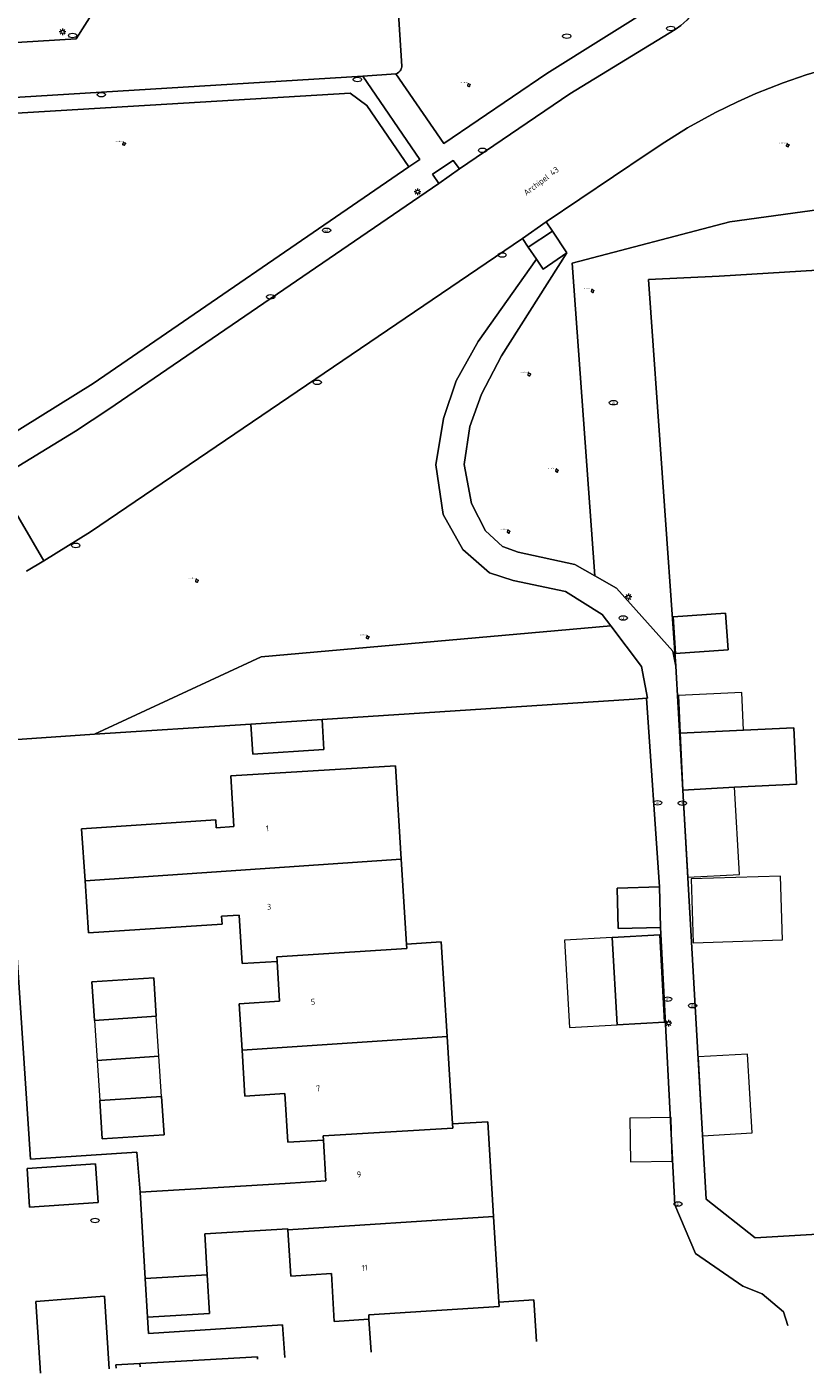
# Model space of a CAD drawing. Header units: metres. Extents: x 162098 to 162858, y 502351 to 503184.
# Tile 6 of 94: x 162284 to 162331, y 502359 to 502439. Entities that reach past the tile are written whole.
import ezdxf
from ezdxf.enums import TextEntityAlignment as Align

# ---------------------------------------------------------------- set-up
doc = ezdxf.new("R2010")
doc.units = ezdxf.units.M
for name, color, linetype, lineweight, true_color in [('B-PV-GR-BEPLANTING_CULTUUR_HEESTERS-GV', 7, 'Continuous', 13, 0x99cc00), ('B-PV-GR-BEPLANTING_CULTUUR_ROOS-GV', 7, 'Continuous', 18, 0x99cc00), ('B-PV-GR-BOOM-S', 7, 'Continuous', 13, 0x4c9900)]:
    doc.layers.add(name, color=color, linetype=linetype, lineweight=lineweight, true_color=true_color)
for name, color, linetype, lineweight in [('B-PV-IE-MEUBILAIR-S', 252, 'Continuous', 13), ('B-PV-OG-BEBOUWING-GV', 7, 'Continuous', 18), ('B-PV-OG-BEBOUWING-T18', 7, 'Continuous', 18), ('B-PV-OG-BEBOUWING_LUIFEL-GV', 7, 'Continuous', 18), ('B-PV-OG-BEBOUWING_OVERBOUWING-GV', 7, 'Continuous', 18), ('B-PV-OG-TERREIN_BEGROEID-GV', 7, 'Continuous', 13), ('B-PV-OG-TERREIN_ERF-GV', 252, 'Continuous', 13), ('B-PV-OG-TOPOGRAFIE-T18', 7, 'Continuous', 18), ('B-PV-VH-GESLOTENVERHARDING_ASFALT-GV', 252, 'Continuous', 13), ('B-PV-VH-HALFVERHARDING-GV', 252, 'Continuous', 13), ('B-PV-VH-OPENVERHARDING_BETONELEMENT-GV', 252, 'Continuous', 13), ('B-PV-VH-OPENVERHARDING_BETONSTRAATSTEEN-GV', 252, 'Continuous', 13), ('B-PV-VH-OPENVERHARDING_TEGEL-GV', 252, 'Continuous', 13)]:
    doc.layers.add(name, color=color, linetype=linetype, lineweight=lineweight)
doc.styles.add('NLCS-ISO', font='NLCS-ISO.ttf')
doc.styles.add('NLCS-ISO-M200-T18', font='NLCS-ISO.ttf', dxfattribs={"height": 1.8})

# ---------------------------------------------------------------- blocks, each defined once
blk = doc.blocks.new('SIE-MEUBILAIR_PAAL_LICHTMAST-SO')
for points in [[(-0.62, 0), (-1, 0)], [(-0.71, 0.71), (-0.44, 0.44)], [(0, 1), (0, 0.62)], [(0.44, 0.44), (0.71, 0.71)], [(1, 0), (0.62, 0)], [(-0.71, -0.71), (-0.44, -0.44)], [(0, -0.62), (0, -1)], [(0.44, -0.44), (0.71, -0.71)]]:
    blk.add_lwpolyline(points)
blk.add_circle((0, 0), 0.5)
blk = doc.blocks.new('SIE-MEUBILAIR_PUT_KOLK-SO')
blk.add_ellipse((0, 0), major_axis=(1.25, 0), ratio=0.54)
blk = doc.blocks.new('SIE-MEUBILAIR_PUT_BRANDKRAAN-SO')
blk.add_ellipse((0, 0), major_axis=(1.25, 0), ratio=0.54)
blk = doc.blocks.new('SIE-MEUBILAIR_PUT_WATERLEIDINGPUT-SO')
blk.add_ellipse((0, 0), major_axis=(1.25, 0), ratio=0.54)
at = {"style": 'NLCS-ISO'}
blk.add_text('wl', height=0.75, dxfattribs=at).set_placement((-0.14, 0), align=Align.MIDDLE_CENTER)
blk = doc.blocks.new('SIE-MEUBILAIR_PUT_DRAINAGEPUT-SO')
blk.add_ellipse((0, 0), major_axis=(1.25, 0), ratio=0.54)
at = {"style": 'NLCS-ISO'}
blk.add_text('dr', height=0.75, dxfattribs=at).set_placement((0.03, 0), align=Align.MIDDLE_CENTER)
blk = doc.blocks.new('SGR-BOOM_GBKN-SO')
for centre, start, end in [((-0.25, -0.1), 67.1244, 157.1244), ((-0.1, 0.25), 157.1244, 247.1244), ((-0.1, 0.25), 337.1244, 157.1244), ((0.25, 0.1), 247.1244, 337.1244), ((-0.25, -0.1), 157.1244, 337.1244), ((0.1, -0.25), 157.1244, 337.1244), ((0.1, -0.25), 337.1244, 67.1244)]:
    blk.add_arc(centre, 0.188, start, end)
at = {"extrusion": (0, 0, -1)}
blk.add_arc((-0.25, 0.1), 0.188, 22.8756, 202.8756, dxfattribs=at)
at = {"style": 'NLCS-ISO'}
blk.add_attdef('SOORT', text='', height=0.35, dxfattribs=at).set_placement((0, 0.75), align=Align.MIDDLE_RIGHT)

msp = doc.modelspace()

# ---------------------------------------------------------------- linework, layer by layer
at = {"layer": 'B-PV-GR-BEPLANTING_CULTUUR_HEESTERS-GV'}
msp.add_lwpolyline([(162306.371, 502442.468), (162306.739, 502436.828), (162306.732, 502436.768), (162306.72, 502436.718), (162306.702, 502436.667), (162306.673, 502436.607), (162306.638, 502436.552), (162306.602, 502436.508), (162306.551, 502436.461), (162306.482, 502436.413), (162306.431, 502436.387), (162306.379, 502436.367), (162309.241, 502432.194), (162315.411, 502436.379), (162322.221, 502440.659)], dxfattribs=at)
for points in [[(162319.57, 502405.595), (162322.955, 502401.815), (162323.123, 502400.911), (162321.494, 502424.06), (162325.72, 502424.26), (162361.877, 502426.468), (162362.267, 502421.009), (162362.566, 502421.034), (162362.485, 502422.303), (162362.034, 502429.57), (162361.488, 502431.401), (162346.942, 502430.344), (162326.358, 502427.516), (162316.92, 502425.025), (162318.284, 502406.32)], [(162298.314, 502401.484), (162288.344, 502396.845), (162297.702, 502397.456), (162301.96, 502397.733), (162320.624, 502398.951), (162321.37, 502399), (162321.429, 502399.004), (162321.078, 502400.892), (162319.234, 502403.327)]]:
    msp.add_lwpolyline(points, close=True, dxfattribs=at)
at = {"layer": 'B-PV-GR-BEPLANTING_CULTUUR_ROOS-GV'}
for points in [[(162279.354, 502433.751), (162303.652, 502435.199), (162304.633, 502434.465), (162307.154, 502430.795), (162307.808, 502431.243), (162304.407, 502436.234), (162277.997, 502434.62)], [(162291.078, 502358.991), (162291.066, 502359.178), (162289.623, 502359.106), (162289.638, 502358.899)]]:
    msp.add_lwpolyline(points, dxfattribs=at)
at = {"layer": 'B-PV-OG-BEBOUWING-GV'}
for points in [[(162322.957, 502403.871), (162323.112, 502401.667), (162326.257, 502401.889), (162326.102, 502404.092)], [(162297.702, 502397.456), (162297.82, 502395.652), (162302.077, 502395.93), (162301.96, 502397.733)], [(162323.385, 502396.906), (162323.547, 502393.498), (162326.631, 502393.674), (162330.344, 502393.85), (162330.183, 502397.229), (162327.174, 502397.086)], [(162306.351, 502394.956), (162296.501, 502394.352), (162296.683, 502391.317), (162295.635, 502391.247), (162295.607, 502391.715), (162287.576, 502391.18), (162287.783, 502388.069), (162306.695, 502389.362)], [(162299.254, 502383.513), (162307.024, 502384.02), (162307.008, 502384.279), (162306.695, 502389.362), (162287.783, 502388.069), (162287.991, 502384.953), (162295.979, 502385.485), (162295.951, 502385.954), (162296.999, 502386.024), (162297.173, 502383.116), (162299.27, 502383.253)], [(162319.674, 502385.217), (162322.214, 502385.284), (162322.15, 502387.706), (162319.61, 502387.639)], [(162309.094, 502384.415), (162307.008, 502384.279), (162307.024, 502384.02), (162299.254, 502383.513), (162299.27, 502383.253), (162299.412, 502380.863), (162297.008, 502380.704), (162297.174, 502377.939), (162309.443, 502378.753)], [(162319.609, 502379.452), (162322.453, 502379.611), (162322.161, 502384.846), (162319.316, 502384.687)], [(162292.042, 502379.962), (162291.888, 502382.267), (162288.186, 502382.02), (162288.34, 502379.715)], [(162297.174, 502377.939), (162297.339, 502375.175), (162299.743, 502375.334), (162299.917, 502372.431), (162302.044, 502372.556), (162302.028, 502372.816), (162309.78, 502373.272), (162309.764, 502373.532), (162309.443, 502378.753)], [(162292.514, 502372.868), (162292.361, 502375.173), (162288.659, 502374.926), (162288.812, 502372.621)], [(162299.918, 502367.239), (162299.922, 502367.178), (162312.22, 502367.978), (162311.871, 502373.656), (162309.764, 502373.532), (162309.78, 502373.272), (162302.028, 502372.816), (162302.044, 502372.556), (162302.19, 502370.112), (162299.756, 502369.954), (162291.072, 502369.435), (162291.384, 502364.277), (162295.088, 502364.495), (162294.944, 502366.941)], [(162304.75, 502362.096), (162312.551, 502362.601), (162312.535, 502362.86), (162312.22, 502367.978), (162299.922, 502367.178), (162300.088, 502364.404), (162302.522, 502364.562), (162302.693, 502361.701), (162304.766, 502361.835)]]:
    msp.add_lwpolyline(points, close=True, dxfattribs=at)
for points in [[(162295.088, 502364.495), (162291.384, 502364.277)], [(162291.384, 502364.277), (162291.524, 502361.961)], [(162291.524, 502361.961), (162295.228, 502362.179), (162295.088, 502364.495)], [(162314.791, 502360.498), (162314.624, 502362.995), (162312.535, 502362.86), (162312.551, 502362.601), (162304.75, 502362.096), (162304.766, 502361.835), (162304.891, 502359.869)]]:
    msp.add_lwpolyline(points, dxfattribs=at)
at = {"layer": 'B-PV-OG-BEBOUWING_LUIFEL-GV'}
for points in [[(162327.174, 502397.086), (162327.067, 502399.348), (162323.278, 502399.168), (162323.385, 502396.906)], [(162319.316, 502384.687), (162316.471, 502384.528), (162316.764, 502379.293), (162319.609, 502379.452)], [(162292.201, 502377.568), (162292.042, 502379.962), (162288.34, 502379.715), (162288.5, 502377.321)], [(162288.5, 502377.321), (162288.659, 502374.926), (162292.361, 502375.173), (162292.201, 502377.568)]]:
    msp.add_lwpolyline(points, close=True, dxfattribs=at)
at = {"layer": 'B-PV-OG-BEBOUWING_OVERBOUWING-GV'}
for points in [[(162323.547, 502393.498), (162323.845, 502388.282), (162326.929, 502388.458), (162326.631, 502393.674)], [(162324.039, 502388.186), (162324.16, 502384.368), (162329.517, 502384.539), (162329.395, 502388.357)], [(162324.46, 502377.53), (162324.73, 502372.815), (162327.693, 502372.984), (162327.423, 502377.7)], [(162320.379, 502373.863), (162320.421, 502371.26), (162322.898, 502371.3), (162322.855, 502373.904)]]:
    msp.add_lwpolyline(points, close=True, dxfattribs=at)
at = {"layer": 'B-PV-OG-TERREIN_BEGROEID-GV'}
for points in [[(162360.195, 502439.166), (162343.486, 502438.216), (162342.944, 502438.19), (162341.685, 502438.126), (162340.281, 502438.004), (162338.46, 502437.764), (162337.202, 502437.547), (162331.946, 502436.608), (162330.932, 502436.315), (162329.545, 502435.833), (162327.905, 502435.18), (162326.819, 502434.695), (162325.501, 502434.046), (162323.833, 502433.126), (162322.468, 502432.284), (162321.411, 502431.573), (162315.364, 502427.503)], [(162279.947, 502412.661), (162288.258, 502417.832), (162307.154, 502430.795), (162304.633, 502434.465), (162303.652, 502435.199), (162279.354, 502433.751)], [(162318.284, 502406.32), (162316.92, 502425.025), (162326.358, 502427.516), (162346.942, 502430.344), (162361.488, 502431.401), (162362.034, 502429.57)], [(162315.364, 502427.503), (162315.757, 502426.954)], [(162315.757, 502426.954), (162316.608, 502425.66)], [(162313.952, 502426.511), (162288.1, 502408.963), (162285.31, 502407.216)], [(162314.296, 502425.994), (162313.952, 502426.511)], [(162316.608, 502425.66), (162312.702, 502419.495), (162311.504, 502417.192), (162310.807, 502415.254), (162310.469, 502412.996), (162310.896, 502410.646), (162311.737, 502409.014), (162312.759, 502408.081), (162313.685, 502407.736), (162317.075, 502407.002), (162318.284, 502406.32)], [(162314.782, 502425.283), (162314.296, 502425.994)], [(162319.234, 502403.327), (162318.722, 502404.003), (162316.526, 502405.394), (162313.393, 502406.036), (162311.98, 502406.511), (162310.375, 502407.898), (162309.207, 502409.99), (162308.77, 502412.965), (162309.232, 502415.748), (162309.977, 502418.001), (162311.3, 502420.341), (162314.782, 502425.283)], [(162285.31, 502407.216), (162284.281, 502406.599)], [(162298.314, 502401.484), (162319.234, 502403.327)], [(162288.344, 502396.845), (162298.314, 502401.484)], [(162282.865, 502396.476), (162288.344, 502396.845)], [(162298.101, 502359.437), (162298.091, 502359.585), (162291.066, 502359.178), (162291.078, 502358.991)]]:
    msp.add_lwpolyline(points, dxfattribs=at)
at = {"layer": 'B-PV-OG-TERREIN_ERF-GV'}
for points in [[(162361.877, 502426.468), (162325.72, 502424.26), (162321.494, 502424.06), (162323.123, 502400.911), (162323.545, 502393.496), (162324.947, 502369.019), (162327.88, 502366.7), (162335.989, 502367.186)], [(162322.15, 502387.706), (162321.37, 502399), (162320.624, 502398.951), (162301.96, 502397.733), (162302.077, 502395.93), (162297.82, 502395.652), (162297.702, 502397.456), (162288.344, 502396.845), (162282.865, 502396.476), (162284.515, 502371.409), (162290.876, 502371.827), (162291.072, 502369.435), (162299.756, 502369.954), (162302.19, 502370.112), (162302.044, 502372.556), (162299.917, 502372.431), (162299.743, 502375.334), (162297.339, 502375.175), (162297.174, 502377.939), (162297.008, 502380.704), (162299.412, 502380.863), (162299.27, 502383.253), (162297.173, 502383.116), (162296.999, 502386.024), (162295.951, 502385.954), (162295.979, 502385.485), (162287.991, 502384.953), (162287.783, 502388.069), (162287.576, 502391.18), (162295.607, 502391.715), (162295.635, 502391.247), (162296.683, 502391.317), (162296.501, 502394.352), (162306.351, 502394.956), (162306.695, 502389.362), (162307.008, 502384.279), (162309.094, 502384.415), (162309.443, 502378.753), (162309.764, 502373.532), (162311.871, 502373.656), (162312.22, 502367.978), (162312.535, 502362.86), (162314.624, 502362.995), (162314.791, 502360.498)], [(162329.83, 502361.454), (162329.564, 502362.286), (162328.289, 502363.364), (162327.135, 502363.817), (162324.295, 502365.766), (162323.064, 502368.683), (162322.214, 502385.284), (162319.674, 502385.217), (162319.61, 502387.639), (162322.15, 502387.706)], [(162304.891, 502359.869), (162304.766, 502361.835), (162302.693, 502361.701), (162302.522, 502364.562), (162300.088, 502364.404), (162299.922, 502367.178), (162299.918, 502367.239), (162294.944, 502366.941), (162295.088, 502364.495)], [(162295.088, 502364.495), (162295.228, 502362.179), (162291.524, 502361.961), (162291.583, 502360.981), (162299.59, 502361.5), (162299.725, 502359.541)]]:
    msp.add_lwpolyline(points, dxfattribs=at)
for points in [[(162322.957, 502403.871), (162326.102, 502404.092), (162326.257, 502401.889), (162323.112, 502401.667)], [(162323.385, 502396.906), (162327.174, 502397.086), (162330.183, 502397.229), (162330.344, 502393.85), (162326.631, 502393.674), (162323.547, 502393.498)], [(162319.609, 502379.452), (162319.316, 502384.687), (162322.161, 502384.846), (162322.453, 502379.611)], [(162292.042, 502379.962), (162288.34, 502379.715), (162288.186, 502382.02), (162291.888, 502382.267)], [(162292.514, 502372.868), (162288.812, 502372.621), (162288.659, 502374.926), (162292.361, 502375.173)]]:
    msp.add_lwpolyline(points, close=True, dxfattribs=at)
at = {"layer": 'B-PV-VH-GESLOTENVERHARDING_ASFALT-GV'}
for points in [[(162325.401, 502448.439), (162325.661, 502444.149), (162325.666, 502443.82), (162325.654, 502443.594), (162325.617, 502443.296), (162325.531, 502442.892), (162325.446, 502442.615), (162324.548, 502440.641), (162324.329, 502440.263), (162324.06, 502439.893), (162323.78, 502439.579), (162323.427, 502439.257), (162323.092, 502439.009), (162316.793, 502435.163), (162310.176, 502430.673)], [(162329.545, 502435.833), (162330.932, 502436.315), (162331.946, 502436.608), (162337.202, 502437.547), (162338.46, 502437.764)], [(162327.905, 502435.18), (162329.545, 502435.833)], [(162325.501, 502434.046), (162326.819, 502434.695), (162327.905, 502435.18)], [(162323.833, 502433.126), (162325.501, 502434.046)], [(162322.468, 502432.284), (162323.833, 502433.126)], [(162315.364, 502427.503), (162321.411, 502431.573), (162322.468, 502432.284)], [(162310.176, 502430.673), (162308.944, 502429.811)], [(162308.944, 502429.811), (162289.201, 502416.293), (162287.215, 502414.988), (162282.462, 502412.083)], [(162313.952, 502426.511), (162315.364, 502427.503)], [(162285.31, 502407.216), (162288.1, 502408.963), (162313.952, 502426.511)], [(162282.462, 502412.083), (162285.31, 502407.216)]]:
    msp.add_lwpolyline(points, dxfattribs=at)
at = {"layer": 'B-PV-VH-HALFVERHARDING-GV'}
for points in [[(162335.989, 502367.186), (162327.88, 502366.7), (162324.947, 502369.019), (162323.545, 502393.496), (162323.123, 502400.911), (162322.955, 502401.815), (162319.57, 502405.595), (162318.284, 502406.32), (162317.075, 502407.002), (162313.685, 502407.736), (162312.759, 502408.081), (162311.737, 502409.014), (162310.896, 502410.646), (162310.469, 502412.996), (162310.807, 502415.254), (162311.504, 502417.192), (162312.702, 502419.495), (162316.608, 502425.66), (162315.195, 502424.679), (162314.782, 502425.283), (162311.3, 502420.341), (162309.977, 502418.001)], [(162309.977, 502418.001), (162309.232, 502415.748), (162308.77, 502412.965), (162309.207, 502409.99), (162310.375, 502407.898), (162311.98, 502406.511), (162313.393, 502406.036), (162316.526, 502405.394), (162318.722, 502404.003), (162319.234, 502403.327), (162321.078, 502400.892), (162321.429, 502399.004), (162321.37, 502399), (162322.15, 502387.706), (162322.214, 502385.284), (162323.064, 502368.683), (162324.295, 502365.766), (162327.135, 502363.817), (162328.289, 502363.364), (162329.564, 502362.286), (162329.83, 502361.454)]]:
    msp.add_lwpolyline(points, dxfattribs=at)
at = {"layer": 'B-PV-VH-OPENVERHARDING_BETONELEMENT-GV'}
for points in [[(162310.176, 502430.673), (162309.804, 502431.188), (162308.563, 502430.354), (162308.944, 502429.811)], [(162308.944, 502429.811), (162310.176, 502430.673)], [(162315.364, 502427.503), (162313.952, 502426.511)], [(162314.296, 502425.994), (162315.757, 502426.954)], [(162315.757, 502426.954), (162315.364, 502427.503)], [(162313.952, 502426.511), (162314.296, 502425.994)], [(162285.31, 502407.216), (162282.462, 502412.083)], [(162284.281, 502406.599), (162285.31, 502407.216)]]:
    msp.add_lwpolyline(points, dxfattribs=at)
at = {"layer": 'B-PV-VH-OPENVERHARDING_BETONSTRAATSTEEN-GV'}
for points in [[(162277.997, 502434.62), (162304.407, 502436.234), (162306.379, 502436.367), (162306.431, 502436.387), (162306.482, 502436.413), (162306.551, 502436.461), (162306.602, 502436.508), (162306.638, 502436.552), (162306.673, 502436.607), (162306.702, 502436.667), (162306.72, 502436.718), (162306.732, 502436.768), (162306.739, 502436.828), (162306.371, 502442.468), (162303.703, 502442.3), (162300.66, 502442.109), (162297.666, 502441.92), (162294.672, 502441.732), (162291.677, 502441.544), (162289.081, 502441.381), (162287.244, 502438.452), (162273.276, 502437.598)], [(162289.231, 502358.874), (162288.952, 502363.21), (162284.844, 502362.9), (162285.119, 502358.612)]]:
    msp.add_lwpolyline(points, dxfattribs=at)
msp.add_lwpolyline([(162284.328, 502370.85), (162284.46, 502368.536), (162288.57, 502368.819), (162288.409, 502371.128)], close=True, dxfattribs=at)
at = {"layer": 'B-PV-VH-OPENVERHARDING_TEGEL-GV'}
for points in [[(162288.183, 502448.666), (162284.07, 502448.413), (162284.607, 502439.799), (162274.571, 502439.18), (162273.171, 502439.095), (162273.276, 502437.598), (162287.244, 502438.452), (162289.081, 502441.381), (162288.634, 502441.353)], [(162288.409, 502371.128), (162288.57, 502368.819), (162284.46, 502368.536), (162284.328, 502370.85)]]:
    msp.add_lwpolyline(points, close=True, dxfattribs=at)
for points in [[(162322.221, 502440.659), (162315.411, 502436.379), (162309.241, 502432.194), (162306.379, 502436.367), (162304.407, 502436.234), (162307.808, 502431.243), (162307.154, 502430.795), (162288.258, 502417.832), (162279.947, 502412.661)], [(162282.462, 502412.083), (162287.215, 502414.988), (162289.201, 502416.293), (162308.944, 502429.811), (162308.563, 502430.354), (162309.804, 502431.188), (162310.176, 502430.673), (162316.793, 502435.163), (162323.092, 502439.009), (162323.427, 502439.257)], [(162315.757, 502426.954), (162314.296, 502425.994)], [(162316.608, 502425.66), (162315.757, 502426.954)], [(162314.296, 502425.994), (162314.782, 502425.283)], [(162314.782, 502425.283), (162315.195, 502424.679), (162316.608, 502425.66)], [(162299.725, 502359.541), (162299.59, 502361.5), (162291.583, 502360.981), (162291.524, 502361.961), (162291.384, 502364.277), (162291.072, 502369.435), (162290.876, 502371.827), (162284.515, 502371.409), (162282.865, 502396.476)], [(162285.119, 502358.612), (162284.844, 502362.9), (162288.952, 502363.21)], [(162288.952, 502363.21), (162289.231, 502358.874)], [(162289.638, 502358.899), (162289.623, 502359.106), (162291.066, 502359.178), (162298.091, 502359.585), (162298.101, 502359.437)]]:
    msp.add_lwpolyline(points, dxfattribs=at)

# ---------------------------------------------------------------- block references
at = {"layer": 'B-PV-GR-BOOM-S', "xscale": 0.2, "yscale": 0.2, "zscale": 0.2}
for p in [(162310.744, 502435.692), (162290.113, 502432.173), (162329.818, 502432.083), (162318.137, 502423.367), (162314.352, 502418.37), (162316.003, 502412.613), (162313.119, 502408.969), (162294.467, 502406.025), (162304.685, 502402.64)]:
    msp.add_blockref('SGR-BOOM_GBKN-SO', p, dxfattribs=at).add_auto_attribs({'SOORT': '****%%c***m'})
at = {"layer": 'B-PV-IE-MEUBILAIR-S', "xscale": 0.2, "yscale": 0.2, "zscale": 0.2}
for name, p in [('SIE-MEUBILAIR_PAAL_LICHTMAST-SO', (162286.439, 502438.878)), ('SIE-MEUBILAIR_PUT_KOLK-SO', (162322.822, 502439.082)), ('SIE-MEUBILAIR_PUT_KOLK-SO', (162287.036, 502438.663)), ('SIE-MEUBILAIR_PUT_BRANDKRAAN-SO', (162316.6, 502438.621)), ('SIE-MEUBILAIR_PUT_KOLK-SO', (162304.075, 502436.024)), ('SIE-MEUBILAIR_PUT_KOLK-SO', (162288.754, 502435.117)), ('SIE-MEUBILAIR_PUT_KOLK-SO', (162311.564, 502431.785)), ('SIE-MEUBILAIR_PAAL_LICHTMAST-SO', (162307.674, 502429.308)), ('SIE-MEUBILAIR_PUT_WATERLEIDINGPUT-SO', (162302.234, 502427.001)), ('SIE-MEUBILAIR_PUT_KOLK-SO', (162312.734, 502425.527)), ('SIE-MEUBILAIR_PUT_KOLK-SO', (162298.884, 502423.02)), ('SIE-MEUBILAIR_PUT_KOLK-SO', (162301.671, 502417.901)), ('SIE-MEUBILAIR_PUT_DRAINAGEPUT-SO', (162319.39, 502416.682)), ('SIE-MEUBILAIR_PUT_KOLK-SO', (162287.229, 502408.144)), ('SIE-MEUBILAIR_PAAL_LICHTMAST-SO', (162320.289, 502405.059)), ('SIE-MEUBILAIR_PUT_DRAINAGEPUT-SO', (162319.977, 502403.797)), ('SIE-MEUBILAIR_PUT_DRAINAGEPUT-SO', (162322.035, 502392.743)), ('SIE-MEUBILAIR_PUT_DRAINAGEPUT-SO', (162323.517, 502392.718)), ('SIE-MEUBILAIR_PUT_DRAINAGEPUT-SO', (162322.636, 502380.992)), ('SIE-MEUBILAIR_PUT_DRAINAGEPUT-SO', (162324.128, 502380.596)), ('SIE-MEUBILAIR_PAAL_LICHTMAST-SO', (162322.693, 502379.548)), ('SIE-MEUBILAIR_PUT_DRAINAGEPUT-SO', (162323.255, 502368.73)), ('SIE-MEUBILAIR_PUT_KOLK-SO', (162288.377, 502367.746))]:
    msp.add_blockref(name, p, dxfattribs=at)

# ---------------------------------------------------------------- texts
at = {"layer": 'B-PV-OG-BEBOUWING-T18', "style": 'NLCS-ISO-M200-T18'}
for s, p in [('1', (162298.692, 502391.209)), ('3', (162298.791, 502386.515)), ('5', (162301.417, 502380.831)), ('7', (162301.726, 502375.644)), ('9', (162304.171, 502370.5)), ('11', (162304.504, 502364.91))]:
    msp.add_text(s, height=0.36, rotation=3.5, dxfattribs=at).set_placement(p, align=Align.MIDDLE)
at = {"layer": 'B-PV-OG-TOPOGRAFIE-T18', "style": 'NLCS-ISO-M200-T18'}
msp.add_text('Archipel 43', height=0.36, rotation=37, dxfattribs=at).set_placement((162315.099, 502429.906), align=Align.MIDDLE)

doc.saveas('drawing.dxf')
